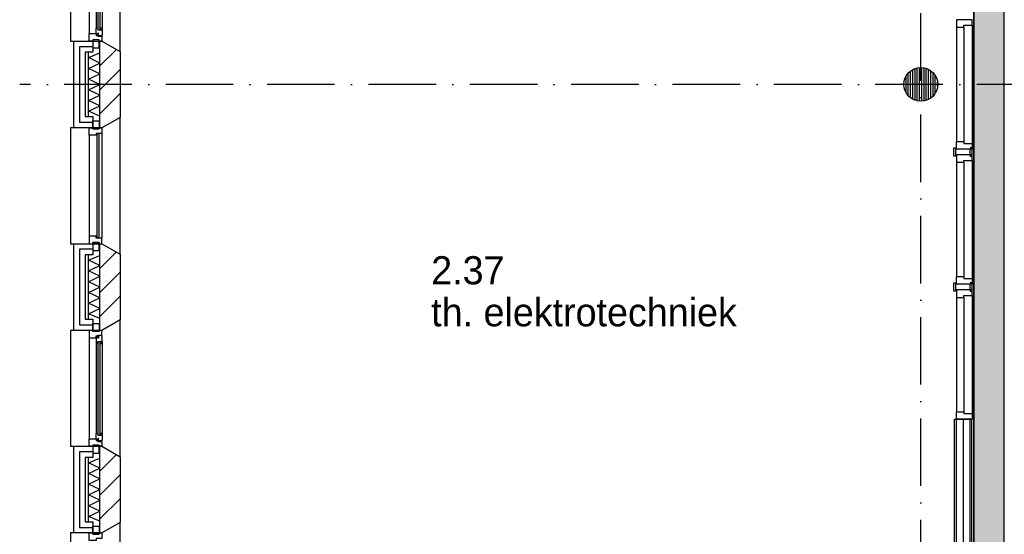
# Model space of a CAD drawing. Header units: millimetres. Extents: x -6587 to 112313, y 244 to 84344.
# Tile 39 of 54: x 67198 to 75940, y 30510 to 35082. Entities that reach past the tile are written whole.
import ezdxf
from ezdxf.enums import TextEntityAlignment as Align

# ---------------------------------------------------------------- set-up
doc = ezdxf.new("R2010")
doc.units = ezdxf.units.MM
doc.header["$LTSCALE"] = 100
doc.linetypes.add('DASHDOT', pattern=[9, 6, -1.5, 0, -1.5])
doc.layers.get('0').update_dxf_attribs({"color": 9, "linetype": 'CONTINUOUS'})
for name, color, linetype in [('AL$7----_STRAMIEN', 1, 'DASHDOT'), ('AL21----_BUITENWAND', 4, 'CONTINUOUS'), ('AL21K---_ISOLATIE', 1, 'CONTINUOUS'), ('AL22----_BINNENWAND', 7, 'CONTINUOUS'), ('AL28----_KONSTRUKTIE', 3, 'CONTINUOUS'), ('AL31----_BUITENKOZ', 7, 'CONTINUOUS'), ('AL32----_BINNENKOZ', 7, 'CONTINUOUS'), ('ALL-----_REFLIJNEN', 8, 'CONTINUOUS'), ('ALXA3---_VOLZWART', 14, 'CONTINUOUS'), ('ALXAA---_GEWBETON', 12, 'CONTINUOUS'), ('ALXAB---_PREFABBETON', 1, 'CONTINUOUS'), ('BOUW', 8, 'CONTINUOUS'), ('KABELGOOT1', 8, 'CONTINUOUS'), ('LIJN025', 10, 'CONTINUOUS')]:
    doc.layers.add(name, color=color, linetype=linetype)
doc.styles.add('2_0', font='iso', dxfattribs={"height": 200})
doc.styles.add('BURO-025', font='BUROFONT.shx', dxfattribs={"height": 250})
doc.styles.get("Standard").update_dxf_attribs({"font": 'iso.shx'})

# ---------------------------------------------------------------- blocks, each defined once
blk = doc.blocks.new('EH100000')
at = {"linetype": 'ByBlock'}
for p, q in [((1, 0.5), (0, 0.5)), ((1, 0.5, 1), (0, 0.5, 1)), ((0, -0.5, 1), (1, -0.5, 1)), ((1, -0.5), (0, -0.5))]:
    blk.add_line(p, q, dxfattribs=at)
at = {"linetype": 'ByBlock', "invisible_edges": 15}
for points in [[(1, -0.5), (0, -0.5), (0, 0.5), (1, 0.5)], [(0, 0.5), (1, 0.5), (1, 0.5, 1), (0, 0.5, 1)], [(0, -0.5, 1), (1, -0.5, 1), (1, -0.5), (0, -0.5)]]:
    blk.add_3dface(points, dxfattribs=at)
at = {"linetype": 'ByBlock', "style": '2_0', "flags": 8}
blk.add_attdef('FUNCTIE', text='', height=0.5, dxfattribs=at).set_placement((0.5, 0), align=Align.MIDDLE)
at = {"linetype": 'ByBlock', "flags": 9}
blk.add_attdef('SCHOT', text='', height=0.5, dxfattribs=at).set_placement((0.5, 0), align=Align.MIDDLE)
blk = doc.blocks.new('A$Cb38f1ce1')
at = {"layer": 'ALXAA---_GEWBETON'}
h = blk.add_hatch(dxfattribs=at)
h.set_pattern_fill('GEWPBET', color=8, scale=100, angle=90, style=0)
h.set_pattern_definition([(90, (71947.848, 27979.993), (-20, 6e-15), [])])
edge = h.paths.add_edge_path()
edge.add_arc((71947.8, 27980), 150, 0, 360)
at = {"layer": 'KABELGOOT1'}
h = blk.add_hatch(dxfattribs=at)
h.set_pattern_fill('DOTS', color=256, scale=20, style=0)
h.set_pattern_definition([(0, (-1717.716, 188607.497), (15.875, 31.75), [0, -31.75])])
h.paths.add_polyline_path([(72417.3, 23236.6), (72687.3, 23236.6), (72687.3, 35617.4), (72417.3, 35617.4)])
at = {"layer": 'AL$7----_STRAMIEN', "color": 1}
for p, q in [((71947.7, 10911), (71947.7, 31816.9)), ((82044.9, 27980), (63947, 27980))]:
    blk.add_line(p, q, dxfattribs=at)
at = {"layer": 'AL21----_BUITENWAND', "color": 8}
for p, q in [((64427.7, 27595), (64427.7, 28365)), ((64427.7, 28365), (64596.7, 28365)), ((64596.7, 28365), (64596.7, 28265)), ((64596.7, 28265), (64527.7, 28265)), ((64527.7, 28265), (64527.7, 27695)), ((64527.7, 27695), (64596.7, 27695)), ((64596.7, 27695), (64596.7, 27595)), ((64596.7, 27595), (64427.7, 27595)), ((64427.7, 25795), (64427.7, 26565)), ((64427.7, 26565), (64596.7, 26565)), ((64596.7, 26565), (64596.7, 26465)), ((64596.7, 26465), (64527.7, 26465)), ((64527.7, 26465), (64527.7, 25895)), ((64527.7, 25895), (64596.7, 25895)), ((64596.7, 25895), (64596.7, 25795)), ((64596.7, 25795), (64427.7, 25795)), ((64427.7, 23995), (64427.7, 24765)), ((64427.7, 24765), (64596.7, 24765)), ((64596.7, 24765), (64596.7, 24665)), ((64596.7, 24665), (64527.7, 24665)), ((64527.7, 24665), (64527.7, 24095)), ((64527.7, 24095), (64596.7, 24095)), ((64596.7, 24095), (64596.7, 23995)), ((64596.7, 23995), (64427.7, 23995))]:
    blk.add_line(p, q, dxfattribs=at)
at = {"layer": 'AL21K---_ISOLATIE', "color": 8, "linetype": 'Continuous'}
for p, q in [((64557.7, 27695), (64557.7, 28265)), ((64557.7, 28217.5), (64657.7, 28260.8)), ((64657.7, 27695), (64657.7, 28265)), ((64657.7, 28170), (64557.7, 28217.5)), ((64557.7, 28122.5), (64657.7, 28170)), ((64657.7, 28075), (64557.7, 28122.5)), ((64557.7, 28027.5), (64657.7, 28075)), ((64657.7, 27980), (64557.7, 28027.5)), ((64557.7, 27932.5), (64657.7, 27980)), ((64657.7, 27885), (64557.7, 27932.5)), ((64557.7, 27837.5), (64657.7, 27885)), ((64657.7, 27790), (64557.7, 27837.5)), ((64557.7, 27742.5), (64657.7, 27790)), ((64657.7, 27699.2), (64557.7, 27742.5)), ((64557.7, 25895), (64557.7, 26465)), ((64557.7, 26417.5), (64657.7, 26460.8)), ((64657.7, 26370), (64557.7, 26417.5)), ((64657.7, 25895), (64657.7, 26465)), ((64557.7, 26322.5), (64657.7, 26370)), ((64657.7, 26275), (64557.7, 26322.5)), ((64557.7, 26227.5), (64657.7, 26275)), ((64657.7, 26180), (64557.7, 26227.5)), ((64557.7, 26132.5), (64657.7, 26180)), ((64657.7, 26085), (64557.7, 26132.5)), ((64557.7, 26037.5), (64657.7, 26085)), ((64657.7, 25990), (64557.7, 26037.5)), ((64557.7, 25942.5), (64657.7, 25990)), ((64657.7, 25899.2), (64557.7, 25942.5)), ((64557.7, 24095), (64557.7, 24665)), ((64557.7, 24617.5), (64657.7, 24660.8)), ((64657.7, 24095), (64657.7, 24665)), ((64657.7, 24570), (64557.7, 24617.5)), ((64557.7, 24522.5), (64657.7, 24570)), ((64657.7, 24475), (64557.7, 24522.5)), ((64557.7, 24427.5), (64657.7, 24475)), ((64657.7, 24380), (64557.7, 24427.5)), ((64557.7, 24332.5), (64657.7, 24380)), ((64657.7, 24285), (64557.7, 24332.5)), ((64557.7, 24237.5), (64657.7, 24285)), ((64657.7, 24190), (64557.7, 24237.5)), ((64557.7, 24142.5), (64657.7, 24190)), ((64657.7, 24099.2), (64557.7, 24142.5))]:
    blk.add_line(p, q, dxfattribs=at)
at = {"layer": 'AL22----_BINNENWAND', "color": 8}
for p, q in [((72247.7, 22655), (72247.7, 25005)), ((72247.7, 25005), (72397.7, 25005)), ((72397.7, 25005), (72397.7, 22655))]:
    blk.add_line(p, q, dxfattribs=at)
at = {"layer": 'AL22----_BINNENWAND', "color": 8, "linetype": 'Continuous'}
for p, q in [((72262.7, 25005), (72262.7, 22655)), ((72382.7, 25005), (72382.7, 22655))]:
    blk.add_line(p, q, dxfattribs=at)
at = {"layer": 'AL28----_KONSTRUKTIE', "color": 8}
for p, q in [((64657.7, 28365), (64677.7, 28365)), ((64657.7, 27595), (64657.7, 28365)), ((64677.7, 28365), (64837.7, 28272.6)), ((64837.7, 28272.6), (64837.7, 27687.4)), ((64837.7, 27687.4), (64677.7, 27595)), ((64677.7, 27595), (64657.7, 27595)), ((64657.7, 26565), (64677.7, 26565)), ((64657.7, 25795), (64657.7, 26565)), ((64677.7, 26565), (64837.7, 26472.6)), ((64837.7, 26472.6), (64837.7, 25887.4)), ((64837.7, 25887.4), (64677.7, 25795)), ((64677.7, 25795), (64657.7, 25795)), ((64657.7, 24765), (64677.7, 24765)), ((64657.7, 23995), (64657.7, 24765)), ((64677.7, 24765), (64837.7, 24672.6)), ((64837.7, 24672.6), (64837.7, 24087.4)), ((64837.7, 24087.4), (64677.7, 23995)), ((64677.7, 23995), (64657.7, 23995))]:
    blk.add_line(p, q, dxfattribs=at)
blk.add_circle((71947.8, 27980), 150, dxfattribs=at)
at = {"layer": 'AL31----_BUITENKOZ', "color": 8}
for points in [[(64677.7, 28365), (64837.7, 28272.6), (64837.7, 29487.4), (64677.7, 29395), (64397.7, 29395), (64397.7, 28365)], [(64677.7, 28365), (64652.7, 28365), (64652.7, 28375), (64596.7, 28375), (64596.7, 28365), (64563.7, 28365), (64563.7, 28432), (64626.7, 28432), (64626.7, 28415), (64641.7, 28415), (64641.7, 28409), (64677.7, 28409)], [(64680.7, 28421.7), (64676.4, 28419.2), (64676.4, 28412.2), (64646.7, 28412.2), (64646.7, 28434.7), (64641.7, 28434.7), (64641.7, 28426.7), (64626.7, 28426.7), (64626.7, 28432), (64626.7, 28479.1), (64639.7, 28481.2), (64639.7, 28464.2), (64680.7, 28464.2)], [(64678.4, 28464.2), (64664.8, 28464.2), (64664.8, 28481.2), (64678.4, 28481.2)], [(64652.7, 28375), (64596.7, 28375), (64596.7, 28304), (64652.7, 28304)], [(64677.7, 26565), (64837.7, 26472.6), (64837.7, 27687.4), (64677.7, 27595), (64397.7, 27595), (64397.7, 26565)], [(64652.7, 27585), (64596.7, 27585), (64596.7, 27656), (64652.7, 27656)], [(64652.7, 26575), (64596.7, 26575), (64596.7, 26504), (64652.7, 26504)], [(64677.7, 24765), (64837.7, 24672.6), (64837.7, 25887.4), (64677.7, 25795), (64397.7, 25795), (64397.7, 24765)], [(64677.7, 25795), (64652.7, 25795), (64652.7, 25785), (64596.7, 25785), (64596.7, 25795), (64563.7, 25795), (64563.7, 25728), (64626.7, 25728), (64626.7, 25745), (64641.7, 25745), (64641.7, 25751), (64677.7, 25751)], [(64652.7, 25785), (64596.7, 25785), (64596.7, 25856), (64652.7, 25856)], [(64680.7, 25738.3), (64676.4, 25740.7), (64676.4, 25747.8), (64646.7, 25747.8), (64646.7, 25725.3), (64641.7, 25725.3), (64641.7, 25733.3), (64626.7, 25733.3), (64626.7, 25728), (64626.7, 25680.9), (64639.7, 25678.8), (64639.7, 25695.8), (64680.7, 25695.8)], [(64678.4, 25695.8), (64664.8, 25695.8), (64664.8, 25678.8), (64678.4, 25678.8)], [(64677.7, 24765), (64652.7, 24765), (64652.7, 24775), (64596.7, 24775), (64596.7, 24765), (64563.7, 24765), (64563.7, 24832), (64626.7, 24832), (64626.7, 24815), (64641.7, 24815), (64641.7, 24809), (64677.7, 24809)], [(64680.7, 24821.7), (64676.4, 24819.2), (64676.4, 24812.2), (64646.7, 24812.2), (64646.7, 24834.7), (64641.7, 24834.7), (64641.7, 24826.7), (64626.7, 24826.7), (64626.7, 24832), (64626.7, 24879.1), (64639.7, 24881.2), (64639.7, 24864.2), (64680.7, 24864.2)], [(64678.4, 24864.2), (64664.8, 24864.2), (64664.8, 24881.2), (64678.4, 24881.2)], [(64652.7, 24775), (64596.7, 24775), (64596.7, 24704), (64652.7, 24704)], [(64677.7, 22965), (64837.7, 22872.6), (64837.7, 24087.4), (64677.7, 23995), (64397.7, 23995), (64397.7, 22965)], [(64652.7, 23985), (64596.7, 23985), (64596.7, 24056), (64652.7, 24056)]]:
    blk.add_lwpolyline(points, close=True, dxfattribs=at)
for points in [[(64563.7, 29328), (64563.7, 28432)], [(64680.7, 29295.8), (64680.7, 28464.2)], [(64626.7, 29280.9), (64626.7, 28479.1)], [(64677.7, 27545), (64677.7, 26615)], [(64563.7, 27528), (64563.7, 26632)], [(64563.7, 25728), (64563.7, 24832)], [(64626.7, 25680.9), (64626.7, 24879.1)], [(64680.7, 25695.8), (64680.7, 24864.2)]]:
    blk.add_lwpolyline(points, dxfattribs=at)
at = {"layer": 'AL31----_BUITENKOZ', "color": 8, "linetype": 'Continuous'}
for points in [[(64662.7, 29293.8), (64641.7, 29293.8), (64641.7, 28466.2), (64662.7, 28466.2)], [(64677.7, 27545), (64677.7, 27545), (64626.7, 27545), (64626.7, 27528), (64563.7, 27528), (64563.7, 27528), (64563.7, 27528), (64563.7, 27528), (64563.7, 27528), (64563.7, 27595), (64596.7, 27595), (64596.7, 27585), (64652.7, 27585), (64652.7, 27595), (64652.7, 27595), (64677.7, 27595)], [(64651.7, 27540), (64630.7, 27540), (64630.7, 26620), (64651.7, 26620)], [(64677.7, 26615), (64677.7, 26615), (64626.7, 26615), (64626.7, 26632), (64563.7, 26632), (64563.7, 26632), (64563.7, 26632), (64563.7, 26632), (64563.7, 26632), (64563.7, 26565), (64596.7, 26565), (64596.7, 26575), (64652.7, 26575), (64652.7, 26565), (64652.7, 26565), (64677.7, 26565)], [(64662.7, 25693.8), (64641.7, 25693.8), (64641.7, 24866.2), (64662.7, 24866.2)], [(64677.7, 23945), (64677.7, 23945), (64626.7, 23945), (64626.7, 23928), (64563.7, 23928), (64563.7, 23928), (64563.7, 23928), (64563.7, 23928), (64563.7, 23928), (64563.7, 23995), (64596.7, 23995), (64596.7, 23985), (64652.7, 23985), (64652.7, 23995), (64652.7, 23995), (64677.7, 23995)]]:
    blk.add_lwpolyline(points, close=True, dxfattribs=at)
at = {"layer": 'AL32----_BINNENKOZ', "color": 8}
for p, q in [((72242.2, 27405), (72242.2, 27417.5)), ((72242.2, 27417.5), (72260.2, 27417.5)), ((72242.2, 27342.5), (72242.2, 27405)), ((72260.2, 27355), (72260.2, 27405)), ((72260.2, 27405), (72265.7, 27405)), ((72385.2, 27405), (72379.7, 27405)), ((72403.2, 27417.5), (72385.2, 27417.5)), ((72385.2, 27355), (72385.2, 27405)), ((72403.2, 27405), (72403.2, 27417.5)), ((72403.2, 27342.5), (72403.2, 27405)), ((72260.2, 27342.5), (72242.2, 27342.5)), ((72260.2, 27355), (72260.2, 27342.5)), ((72265.7, 27355), (72260.2, 27355)), ((72379.7, 27355), (72385.2, 27355)), ((72385.2, 27355), (72385.2, 27342.5)), ((72385.2, 27342.5), (72403.2, 27342.5)), ((72242.2, 26205), (72242.2, 26217.5)), ((72242.2, 26217.5), (72260.2, 26217.5)), ((72242.2, 26142.5), (72242.2, 26205)), ((72260.2, 26142.5), (72242.2, 26142.5)), ((72260.2, 26155), (72260.2, 26205)), ((72260.2, 26205), (72265.7, 26205)), ((72260.2, 26155), (72260.2, 26142.5)), ((72265.7, 26155), (72260.2, 26155)), ((72385.2, 26205), (72379.7, 26205)), ((72379.7, 26155), (72385.2, 26155)), ((72403.2, 26217.5), (72385.2, 26217.5)), ((72385.2, 26155), (72385.2, 26205)), ((72385.2, 26155), (72385.2, 26142.5)), ((72385.2, 26142.5), (72403.2, 26142.5)), ((72403.2, 26205), (72403.2, 26217.5)), ((72403.2, 26142.5), (72403.2, 26205))]:
    blk.add_line(p, q, dxfattribs=at)
for points in [[(72404.7, 28555), (72265.7, 28555), (72265.7, 28488), (72328.7, 28488), (72328.7, 28505), (72404.7, 28505), (72404.7, 28555)], [(72404.7, 28505), (72404.7, 27455)], [(72265.7, 28488), (72265.7, 27472)], [(72328.7, 28488), (72328.7, 27472)], [(72404.7, 27405), (72265.7, 27405), (72265.7, 27472), (72328.7, 27472), (72328.7, 27455), (72404.7, 27455), (72404.7, 27405)], [(72404.7, 27355), (72265.7, 27355), (72265.7, 27288), (72328.7, 27288), (72328.7, 27305), (72404.7, 27305), (72404.7, 27355)], [(72265.7, 27288), (72265.7, 26272)], [(72328.7, 27288), (72328.7, 26272)], [(72404.7, 27305), (72404.7, 26255)], [(72404.7, 26205), (72265.7, 26205), (72265.7, 26272), (72328.7, 26272), (72328.7, 26255), (72404.7, 26255), (72404.7, 26205)], [(72404.7, 26155), (72265.7, 26155), (72265.7, 26088), (72328.7, 26088), (72328.7, 26105), (72404.7, 26105), (72404.7, 26155)], [(72265.7, 26088), (72265.7, 25072)], [(72328.7, 26088), (72328.7, 25072)], [(72404.7, 26105), (72404.7, 25055)], [(72404.7, 25005), (72265.7, 25005), (72265.7, 25072), (72328.7, 25072), (72328.7, 25055), (72404.7, 25055), (72404.7, 25005)]]:
    blk.add_lwpolyline(points, dxfattribs=at)
at = {"layer": 'ALL-----_REFLIJNEN', "color": 8, "linetype": 'Continuous'}
for p, q in [((64596.7, 28315), (64477.7, 28315)), ((64477.7, 28315), (64477.7, 27645)), ((64477.7, 27645), (64596.7, 27645)), ((64596.7, 26515), (64477.7, 26515)), ((64477.7, 26515), (64477.7, 25845)), ((64477.7, 25845), (64596.7, 25845)), ((72322.7, 25005), (72322.7, 22818.4)), ((72322.7, 25005), (72322.7, 22655)), ((64596.7, 24715), (64477.7, 24715)), ((64477.7, 24715), (64477.7, 24045)), ((64477.7, 24045), (64596.7, 24045))]:
    blk.add_line(p, q, dxfattribs=at)
at = {"layer": 'ALXA3---_VOLZWART', "color": 8}
for p, q in [((64596.7, 28315), (64477.7, 28315)), ((64477.7, 28315), (64477.7, 27645)), ((64477.7, 27645), (64596.7, 27645)), ((64596.7, 26515), (64477.7, 26515)), ((64477.7, 26515), (64477.7, 25845)), ((64477.7, 25845), (64596.7, 25845)), ((64596.7, 24715), (64477.7, 24715)), ((64477.7, 24715), (64477.7, 24045)), ((64477.7, 24045), (64596.7, 24045))]:
    blk.add_line(p, q, dxfattribs=at)
at = {"layer": 'ALXAB---_PREFABBETON', "color": 8}
for p, q in [((64657.7, 28355.9), (64666.8, 28365)), ((64657.7, 28143.8), (64805.2, 28291.3)), ((64657.7, 27931.6), (64837.7, 28111.6)), ((64657.7, 27719.5), (64837.7, 27899.5)), ((64657.7, 26555.9), (64666.8, 26565)), ((64657.7, 26343.8), (64805.2, 26491.3)), ((64657.7, 26131.6), (64837.7, 26311.6)), ((64657.7, 25919.5), (64837.7, 26099.5)), ((64657.7, 24755.9), (64666.8, 24765)), ((64657.7, 24543.8), (64805.2, 24691.3)), ((64657.7, 24331.6), (64837.7, 24511.6)), ((64657.7, 24119.5), (64837.7, 24299.5))]:
    blk.add_line(p, q, dxfattribs=at)
at = {"layer": 'KABELGOOT1', "xscale": 12753.85642418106, "yscale": 270, "zscale": 60, "rotation": 270}
blk.add_blockref('EH100000', (72552.3, 35272.4, 3650), dxfattribs=at)
at = {"layer": 'BOUW', "style": 'BURO-025'}
for s, p in [('2.37', (67600.9, 26203.6)), ('th. elektrotechniek', (67600.9, 25830.6))]:
    blk.add_text(s, height=250, dxfattribs=at).set_placement(p)

msp = doc.modelspace()

# ---------------------------------------------------------------- block references
at = {"layer": 'LIJN025'}
msp.add_blockref('A$Cb38f1ce1', (3251.2, 6526.8), dxfattribs=at)

doc.saveas('drawing.dxf')
